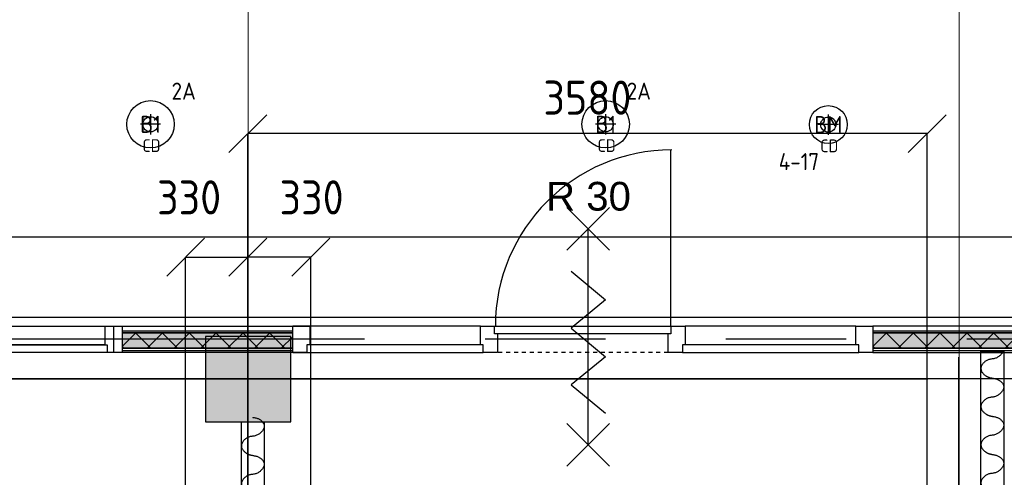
# Model space of a CAD drawing. Header units: millimetres. Extents: x -38032 to 104346, y -31182 to 78566.
# Tile 79 of 213: x 38155 to 43347, y 22556 to 24971. Entities that reach past the tile are written whole.
import ezdxf
from ezdxf.enums import TextEntityAlignment as Align

# ---------------------------------------------------------------- set-up
doc = ezdxf.new("R2010")
doc.units = ezdxf.units.MM
doc.header["$LTSCALE"] = 100
doc.set_wipeout_variables(frame=1)
doc.header["$PDMODE"] = 1
for name, pattern in [('PHANTOM', [63.5, 31.75, -6.35, 6.35, -6.35, 6.35, -6.35]), ('STYLE_01', [0.41664, 0.20828, -0.20836]), ('STYLE_11', [5, 3.888855, -0.416718, 0.277786, -0.416641])]:
    doc.linetypes.add(name, pattern=pattern)
for name, color, linetype in [('AL$1A---_ALGEMEEN', 8, 'Continuous'), ('AL------_MAATV', 200, 'Continuous'), ('AL------_MAATVOERING', 2, 'Continuous'), ('AL------_SPARING', 2, 'Continuous'), ('AM$1A---_ARCERING', 8, 'Continuous'), ('AT$1A---_TEKST100', 8, 'Continuous'), ('BOUWKUNDIG', 8, 'Continuous'), ('EB6511--_ATTRIB', 2, 'Continuous'), ('EL6311--', 3, 'Continuous'), ('EL6511--', 3, 'Continuous'), ('Kastenscheiding', 4, 'PHANTOM'), ('versterkte strook', 7, 'Continuous')]:
    doc.layers.add(name, color=color, linetype=linetype)
doc.layers.add('stramien', color=1, linetype='Continuous', lineweight=9)
doc.styles.add('Arial', font='ARIAL.TTF')
doc.styles.add('BURO-018', font='iso.shx', dxfattribs={"height": 90})
doc.styles.get("Standard").update_dxf_attribs({"font": 'iso.shx'})
doc.dimstyles.new('STABICAD', dxfattribs={"dimscale": 100, "dimtxt": 1.8, "dimasz": 2, "dimexe": 0, "dimexo": 2.5, "dimgap": 1.5, "dimtad": 0, "dimdec": 0, "dimrnd": 10, "dimzin": 0, "dimdsep": 46, "dimtxsty": 'Standard', "dimblk1": 'OBLIQUE', "dimblk2": 'OBLIQUE', "dimsah": 1, "dimcen": -3, "dimadec": 0, "dimazin": 0, "dimtfac": 1, "dimtdec": 0, "dimtofl": 0, "dimtmove": 2, "dimatfit": 3, "dimfxl": 0, "dimtvp": 1.055556, "dimtolj": 1, "dimtzin": 0, "dimarcsym": 0})
pattern_1 = [(135, (0, 0), (70.7107, 70.7107), []), (45, (299.34, -299.34), (70.7107, -70.7107), [])]

# ---------------------------------------------------------------- blocks, each defined once
blk = doc.blocks.new('_Oblique')
at = {"color": 0, "linetype": 'ByBlock', "lineweight": -2}
blk.add_line((-0.5, -0.5), (0.5, 0.5), dxfattribs=at)
blk = doc.blocks.new('*D124')
at = {"layer": 'AL------_MAATVOERING', "color": 0, "lineweight": -2}
for p, q in [((47360, 23075), (34622.6, 23075)), ((34622.6, 22092.3), (34622.6, 23075)), ((47360, 22092.3), (34622.6, 22092.3))]:
    blk.add_line(p, q, dxfattribs=at)
at = {"layer": 'Defpoints', "color": 0}
for p in [(34622.6, 23075), (47610, 23075), (47610, 22092.3)]:
    blk.add_point(p, dxfattribs=at)
at = {"layer": 'AL------_MAATVOERING', "color": 0, "lineweight": -2, "xscale": 200, "yscale": 200, "zscale": 200}
for p, rotation in [((34622.6, 23075), 90), ((34622.6, 22092.3), 270)]:
    blk.add_blockref('_Oblique', p, dxfattribs=dict(at, rotation=rotation))
at = {"layer": 'AL------_MAATVOERING', "color": 0, "insert": (34432.6, 22583.7), "char_height": 180, "attachment_point": 5, "rotation": 90}
blk.add_mtext('\\A1;980', dxfattribs=at)
blk = doc.blocks.new('*D125')
at = {"layer": 'AL------_MAATVOERING', "color": 0, "lineweight": -2}
for p, q in [((47360, 23075), (34016.1, 23075)), ((34016.1, 18903.4), (34016.1, 23075)), ((47360, 18903.4), (34016.1, 18903.4))]:
    blk.add_line(p, q, dxfattribs=at)
at = {"layer": 'Defpoints', "color": 0}
for p in [(34016.1, 23075), (47610, 23075), (47610, 18903.4)]:
    blk.add_point(p, dxfattribs=at)
at = {"layer": 'AL------_MAATVOERING', "color": 0, "lineweight": -2, "xscale": 200, "yscale": 200, "zscale": 200}
for p, rotation in [((34016.1, 23075), 90), ((34016.1, 18903.4), 270)]:
    blk.add_blockref('_Oblique', p, dxfattribs=dict(at, rotation=rotation))
at = {"layer": 'AL------_MAATVOERING', "color": 0, "insert": (33826.1, 20989.2), "char_height": 180, "attachment_point": 5, "rotation": 90}
blk.add_mtext('\\A1;4170', dxfattribs=at)
blk = doc.blocks.new('*D129')
at = {"layer": 'AL------_MAATVOERING', "color": 0, "lineweight": -2}
for p, q in [((39357.6, 19153.4), (39357.6, 23718.2)), ((39690, 23718.2), (39357.6, 23718.2)), ((39690, 19153.4), (39690, 23718.2))]:
    blk.add_line(p, q, dxfattribs=at)
at = {"layer": 'Defpoints', "color": 0}
for p in [(39357.6, 23718.2), (39357.6, 18903.4), (39690, 18903.4)]:
    blk.add_point(p, dxfattribs=at)
at = {"layer": 'AL------_MAATVOERING', "color": 0, "lineweight": -2, "xscale": 200, "yscale": 200, "zscale": 200, "rotation": 180}
blk.add_blockref('_Oblique', (39357.6, 23718.2), dxfattribs=at)
at = {"layer": 'AL------_MAATVOERING', "color": 0, "lineweight": -2, "xscale": 200, "yscale": 200, "zscale": 200}
blk.add_blockref('_Oblique', (39690, 23718.2), dxfattribs=at)
at = {"layer": 'AL------_MAATVOERING', "color": 0, "insert": (39694.2, 24033.2), "char_height": 180, "attachment_point": 5}
blk.add_mtext('\\A1;330', dxfattribs=at)
blk = doc.blocks.new('*D130')
at = {"layer": 'AL------_MAATVOERING', "color": 0, "lineweight": -2}
for p, q in [((39030, 19153.4), (39030, 23718.2)), ((39030, 23718.2), (39357.6, 23718.2)), ((39357.6, 19153.4), (39357.6, 23718.2))]:
    blk.add_line(p, q, dxfattribs=at)
at = {"layer": 'Defpoints', "color": 0}
for p in [(39357.6, 23718.2), (39030, 18903.4), (39357.6, 18903.4)]:
    blk.add_point(p, dxfattribs=at)
at = {"layer": 'AL------_MAATVOERING', "color": 0, "lineweight": -2, "xscale": 200, "yscale": 200, "zscale": 200, "rotation": 180}
blk.add_blockref('_Oblique', (39030, 23718.2), dxfattribs=at)
at = {"layer": 'AL------_MAATVOERING', "color": 0, "lineweight": -2, "xscale": 200, "yscale": 200, "zscale": 200}
blk.add_blockref('_Oblique', (39357.6, 23718.2), dxfattribs=at)
at = {"layer": 'AL------_MAATVOERING', "color": 0, "insert": (39048.2, 24033.2), "char_height": 180, "attachment_point": 5}
blk.add_mtext('\\A1;330', dxfattribs=at)
blk = doc.blocks.new('*D131')
at = {"layer": 'AL------_MAATVOERING', "color": 0, "lineweight": -2}
for p, q in [((39357.6, 19153.4), (39357.6, 24369.7)), ((42940, 24369.7), (39357.6, 24369.7)), ((42940, 19153.4), (42940, 24369.7))]:
    blk.add_line(p, q, dxfattribs=at)
at = {"layer": 'Defpoints', "color": 0}
for p in [(39357.6, 24369.7), (39357.6, 18903.4), (42940, 18903.4)]:
    blk.add_point(p, dxfattribs=at)
at = {"layer": 'AL------_MAATVOERING', "color": 0, "lineweight": -2, "xscale": 200, "yscale": 200, "zscale": 200, "rotation": 180}
blk.add_blockref('_Oblique', (39357.6, 24369.7), dxfattribs=at)
at = {"layer": 'AL------_MAATVOERING', "color": 0, "lineweight": -2, "xscale": 200, "yscale": 200, "zscale": 200}
blk.add_blockref('_Oblique', (42940, 24369.7), dxfattribs=at)
at = {"layer": 'AL------_MAATVOERING', "color": 0, "insert": (41148.8, 24559.7), "char_height": 180, "attachment_point": 5}
blk.add_mtext('\\A1;3580', dxfattribs=at)
blk = doc.blocks.new('1115B3A')
at = {"color": 0, "linetype": 'Continuous'}
blk.add_circle((0, 0), 2.5, dxfattribs=at)
at = {"color": 0, "linetype": 'Continuous', "style": 'BURO-018'}
for tag, p in [('E_GKAST', (0, 8)), ('E_GROEP', (0, 5)), ('E_SGROEP', (4.5, 5)), ('E_ARMCODE', (0, 0)), ('E_SLET', (4.5, -1))]:
    blk.add_attdef(tag, text='', height=1.8, dxfattribs=at).set_placement(p, align=Align.MIDDLE)
blk = doc.blocks.new('E00123')
at = {"color": 0, "linetype": 'Continuous'}
blk.add_circle((0, 0), 2, dxfattribs=at)
at = {"color": 0, "linetype": 'Continuous', "style": 'BURO-018'}
for tag, p in [('E_TEXT1', (0, 4.5)), ('E_TEXT2', (0, 0))]:
    blk.add_attdef(tag, text='', height=1.8, dxfattribs=at).set_placement(p, align=Align.MIDDLE)
at = {"color": 0, "linetype": 'Continuous', "style": 'BURO-018', "flags": 1}
blk.add_attdef('E_MATCODE', (0, 0), '', height=1.8, dxfattribs=at)
blk = doc.blocks.new('Centraaldoos')
at = {"color": 1, "linetype": 'Continuous'}
for p, q in [((0, -2), (0, 2)), ((-2, 0), (2, 0))]:
    blk.add_line(p, q, dxfattribs=at)
at = {"color": 0, "linetype": 'Continuous'}
blk.add_circle((0, 0), 1.5, dxfattribs=at)
at = {"color": 0, "linetype": 'Continuous', "style": 'BURO-018'}
blk.add_attdef('AL_POSNR', text='', height=1.8, dxfattribs=at).set_placement((0, 3), align=Align.CENTER)
at = {"color": 0, "linetype": 'Continuous', "style": 'BURO-018', "flags": 1}
blk.add_attdef('AL_OMS', (0, 0), '', height=1.8, dxfattribs=at)
at = {"layer": 'AL------_MAATV', "style": 'BURO-018'}
blk.add_text('CD', height=2.531, rotation=180, dxfattribs=at).set_placement((1.61, 5.48))
blk = doc.blocks.new('Group-27')
at = {"layer": 'AL$1A---_ALGEMEEN', "color": 0}
for p, q in [((-97.5, 382.003125), (127.5, 157.003125)), ((-97.5, 157.003125), (127.5, 382.003125))]:
    blk.add_line(p, q, dxfattribs=at)
at = {"layer": 'AL$1A---_ALGEMEEN', "color": 0, "flags": 1}
blk.add_attdef('B60_30', (-97.5, 157.003125), '', height=0.2, dxfattribs=at)
blk = doc.blocks.new('Group-28')
at = {"layer": 'AL$1A---_ALGEMEEN', "color": 0}
for p, q in [((-97.5, -757.809375), (127.5, -982.809375)), ((-97.5, -982.809375), (127.5, -757.809375))]:
    blk.add_line(p, q, dxfattribs=at)
at = {"layer": 'AL$1A---_ALGEMEEN', "color": 0, "flags": 1}
blk.add_attdef('B60_30', (-97.5, -982.809375), '', height=0.2, dxfattribs=at)
blk = doc.blocks.new('wrd 30 zelfsl')
at = {"layer": 'AL$1A---_ALGEMEEN', "color": 0}
blk.add_line((15, -870.3), (15, 269.5), dxfattribs=at)
blk.add_lwpolyline([(-75, 45.3), (105, -106.5), (-75, -256.1), (105, -405.7), (-75, -555.2), (105, -704.7)], dxfattribs=at)
for name in ['Group-27', 'Group-28']:
    blk.add_blockref(name, (0, 0), dxfattribs=at)
at = {"layer": 'AT$1A---_TEKST100', "style": 'Arial'}
blk.add_text('R 30', height=151.52, dxfattribs=at).set_placement((16, 516.7), align=Align.TOP_CENTER)
blk = doc.blocks.new('32x_hout-mk 859-p')
at = {"layer": 'AM$1A---_ARCERING', "linetype": 'Continuous', "lineweight": 0}
for points in [[(-7930, 114), (-7030, 114), (-7030, 104), (-7930, 104)], [(-3970, 114), (-3070, 114), (-3070, 104), (-3970, 104)]]:
    blk.add_hatch(color=256, dxfattribs=at).paths.add_polyline_path(points)
at = {"layer": 'AL$1A---_ALGEMEEN', "color": 0}
for points in [[(-7930, 114), (-7030, 114), (-7030, 104), (-7930, 104)], [(-4060, 139), (-4960, 139), (-4960, 0), (-4060, 0)], [(-3070, 139), (-3970, 139), (-3970, 0), (-3070, 0)], [(-3970, 114), (-3070, 114), (-3070, 104), (-3970, 104)]]:
    blk.add_lwpolyline(points, close=True, dxfattribs=at)
at = {"color": 0}
blk.add_wipeout([(-7930, 23), (-7030, 23), (-7030, 8), (-7930, 8)], dxfattribs=at).dxf.layer = 'AL$1A---_ALGEMEEN'
at = {"layer": 'AM$1A---_ARCERING', "linetype": 'Continuous', "lineweight": 0}
blk.add_hatch(color=256, dxfattribs=at).paths.add_polyline_path([(-7930, 104), (-7030, 104), (-7030, 23), (-7930, 23)])
at = {"layer": 'AM$1A---_ARCERING', "linetype": 'Continuous', "lineweight": 5}
h = blk.add_hatch(dxfattribs=at)
h.set_pattern_fill('ISOLATIE', color=256, style=0, pattern_type=2)
h.set_pattern_definition(pattern_1)
h.paths.add_polyline_path([(-7930, 104), (-7030, 104), (-7030, 23), (-7930, 23)])
at = {"layer": 'AL$1A---_ALGEMEEN', "color": 0}
for points in [[(-7930, 139), (-7030, 139), (-7030, 0), (-7930, 0)], [(-7930, 104), (-7030, 104), (-7030, 23), (-7930, 23)], [(-6040, 139), (-7030, 139), (-7030, 0), (-6040, 0)], [(-7930, 23), (-7030, 23), (-7030, 8), (-7930, 8)]]:
    blk.add_lwpolyline(points, close=True, dxfattribs=at)
at = {"color": 0}
for points in [[(-5050, 139), (-4960, 139), (-4960, 0), (-5050, 0)], [(-3970, 23), (-3070, 23), (-3070, 8), (-3970, 8)]]:
    blk.add_wipeout(points, dxfattribs=at).dxf.layer = 'AL$1A---_ALGEMEEN'
at = {"layer": 'AM$1A---_ARCERING', "linetype": 'Continuous', "lineweight": 0}
blk.add_hatch(color=256, dxfattribs=at).paths.add_polyline_path([(-3970, 104), (-3070, 104), (-3070, 23), (-3970, 23)])
at = {"layer": 'AM$1A---_ARCERING', "linetype": 'Continuous', "lineweight": 5}
h = blk.add_hatch(dxfattribs=at)
h.set_pattern_fill('ISOLATIE', color=256, style=0, pattern_type=2)
h.set_pattern_definition(pattern_1)
h.paths.add_polyline_path([(-3970, 104), (-3070, 104), (-3070, 23), (-3970, 23)])
at = {"layer": 'AL$1A---_ALGEMEEN', "color": 0}
for points in [[(-5050, 139), (-4960, 139), (-4960, 0), (-5050, 0)], [(-3970, 104), (-3070, 104), (-3070, 23), (-3970, 23)], [(-3970, 23), (-3070, 23), (-3070, 8), (-3970, 8)]]:
    blk.add_lwpolyline(points, close=True, dxfattribs=at)
at = {"color": 0}
for points in [[(-7975, 139), (-7930, 139), (-7930, 0), (-7975, 0)], [(-7030, 139), (-6940, 139), (-6940, 0), (-7030, 0)], [(-6040, 139), (-5950, 139), (-5950, 0), (-6040, 0)]]:
    blk.add_wipeout(points, dxfattribs=at).dxf.layer = 'AL$1A---_ALGEMEEN'
at = {"layer": 'AL$1A---_ALGEMEEN', "color": 0, "linetype": 'STYLE_01'}
blk.add_line((-5050, 0), (-5950, 0), dxfattribs=at)
at = {"layer": 'AL$1A---_ALGEMEEN', "color": 0}
for points in [[(-7975, 139), (-7930, 139), (-7930, 0), (-7975, 0)], [(-7030, 139), (-6940, 139), (-6940, 0), (-7030, 0)], [(-6040, 139), (-5950, 139), (-5950, 0), (-6040, 0)]]:
    blk.add_lwpolyline(points, close=True, dxfattribs=at)
at = {"color": 0}
blk.add_wipeout([(-4060, 139), (-3970, 139), (-3970, 0), (-4060, 0)], dxfattribs=at).dxf.layer = 'AL$1A---_ALGEMEEN'
at = {"layer": 'AL$1A---_ALGEMEEN', "color": 0}
blk.add_lwpolyline([(-4060, 139), (-3970, 139), (-3970, 0), (-4060, 0)], close=True, dxfattribs=at)
at = {"color": 0}
for points in [[(-5965, 139), (-5035, 139), (-5035, 99), (-5965, 99)], [(-6025, 40), (-6955, 40), (-6955, 0), (-6025, 0)]]:
    blk.add_wipeout(points, dxfattribs=at).dxf.layer = 'AL$1A---_ALGEMEEN'
at = {"layer": 'AL$1A---_ALGEMEEN', "color": 0}
blk.add_line((-5035, 139), (-5035, 1070), dxfattribs=at)
for points in [[(-5965, 139), (-5035, 139), (-5035, 99), (-5965, 99)], [(-6025, 40), (-6955, 40), (-6955, 0), (-6025, 0)]]:
    blk.add_lwpolyline(points, close=True, dxfattribs=at)
blk.add_arc((-5031, 139), 930, 90, 180, dxfattribs=at)
blk.add_blockref('wrd 30 zelfsl', (-5486, 383.5), dxfattribs=at)
at = {"color": 0}
blk.add_wipeout([(-4045, 40), (-4975, 40), (-4975, 0), (-4045, 0)], dxfattribs=at).dxf.layer = 'AL$1A---_ALGEMEEN'
at = {"layer": 'AL$1A---_ALGEMEEN', "color": 0}
blk.add_lwpolyline([(-4045, 40), (-4975, 40), (-4975, 0), (-4045, 0)], close=True, dxfattribs=at)
blk = doc.blocks.new('Group-111')
at = {"layer": 'AL$1A---_ALGEMEEN', "color": 0, "linetype": 'Continuous', "lineweight": 30}
blk.add_lwpolyline([(-13137, -5353.4), (-13017, -5353.4), (-13017, -13951), (-13137, -13951)], close=True, dxfattribs=at)
at = {"layer": 'AL$1A---_ALGEMEEN', "color": 0}
for points, knots in [([(-13018.8, -5351), (-13021.6, -5358.9), (-13028.3, -5366.9), (-13048.3, -5391), (-13110, -5396), (-13146.1, -5444.3), (-13109.5, -5490.2), (-13077, -5494.4)], [0, 0, 0, 1, 1, 2, 3, 4, 5, 5, 5]), ([(-13077, -5494.4), (-13076.3, -5495), (-13073, -5495.4), (-13037.9, -5500.1), (-13008.3, -5544.2), (-13048.3, -5592.4), (-13110, -5597.4), (-13146.1, -5645.7), (-13109.5, -5691.5), (-13077, -5695.7)], [0, 0, 0, 1, 1, 2, 3, 4, 5, 6, 7, 7, 7]), ([(-13077, -5695.7), (-13076.3, -5696.4), (-13073, -5696.8), (-13037.9, -5701.4), (-13008.3, -5745.5), (-13048.3, -5793.7), (-13110, -5798.7), (-13146.1, -5847), (-13109.5, -5892.8), (-13077, -5897.1)], [0, 0, 0, 1, 1, 2, 3, 4, 5, 6, 7, 7, 7]), ([(-13077, -5897.1), (-13076.3, -5897.7), (-13073, -5898.1), (-13037.9, -5902.8), (-13008.3, -5946.9), (-13048.3, -5995.1), (-13110, -6000), (-13146.1, -6048.4), (-13109.5, -6094.2), (-13077, -6098.4)], [0, 0, 0, 1, 1, 2, 3, 4, 5, 6, 7, 7, 7])]:
    blk.add_open_spline(points, degree=2, knots=knots, dxfattribs=at)
blk = doc.blocks.new('Group-112')
at = {"layer": 'AL$1A---_ALGEMEEN', "color": 0, "linetype": 'Continuous', "lineweight": 30}
blk.add_lwpolyline([(-17037, -5725.1), (-16917, -5725.1), (-16917, -13951), (-17037, -13951)], close=True, dxfattribs=at)
blk = doc.blocks.new('Group-113')
at = {"layer": 'AL$1A---_ALGEMEEN', "color": 0}
for points in [[(-16977, -5701), (-16976.3, -5701.7), (-16973, -5702.1), (-16937.9, -5706.7), (-16908.3, -5750.8), (-16948.3, -5799), (-17010, -5803.9), (-17046.1, -5852.2), (-17009.5, -5898), (-16977, -5902.2)], [(-16977, -5902.2), (-16976.3, -5902.9), (-16973, -5903.3), (-16937.9, -5907.9), (-16908.3, -5952), (-16948.3, -6000.2), (-17010, -6005.1), (-17046.1, -6053.4), (-17009.5, -6099.2), (-16977, -6103.4)]]:
    blk.add_open_spline(points, degree=2, knots=[0, 0, 0, 1, 1, 2, 3, 4, 5, 6, 7, 7, 7], dxfattribs=at)
blk.add_blockref('Group-112', (0, 0), dxfattribs=at)
blk = doc.blocks.new('32x_hout-mk 860-p')
at = {"color": 0}
blk.add_wipeout([(-994, 139), (-90, 139), (-90, 40), (-994, 40)], dxfattribs=at).dxf.layer = 'AL$1A---_ALGEMEEN'
at = {"layer": 'AL$1A---_ALGEMEEN', "color": 0}
blk.add_lwpolyline([(-994, 139), (-90, 139), (-90, 40), (-994, 40)], close=True, dxfattribs=at)
at = {"color": 0}
blk.add_wipeout([(-90, 139), (-45, 139), (-45, 0), (-90, 0)], dxfattribs=at).dxf.layer = 'AL$1A---_ALGEMEEN'
at = {"layer": 'AL$1A---_ALGEMEEN', "color": 0}
blk.add_lwpolyline([(-90, 139), (-45, 139), (-45, 0), (-90, 0)], close=True, dxfattribs=at)
at = {"color": 0}
blk.add_wipeout([(-1009, 40), (-79, 40), (-79, 0), (-1009, 0)], dxfattribs=at).dxf.layer = 'AL$1A---_ALGEMEEN'
at = {"layer": 'AL$1A---_ALGEMEEN', "color": 0}
blk.add_lwpolyline([(-1009, 40), (-79, 40), (-79, 0), (-1009, 0)], close=True, dxfattribs=at)
blk = doc.blocks.new('200254 W 212 3 04-12-2007')
at = {"layer": 'AL$1A---_ALGEMEEN'}
blk.add_blockref('32x_hout-mk 859-p', (10426.5, -1771.6), dxfattribs=at)
at = {"layer": 'AM$1A---_ARCERING', "linetype": 'Continuous', "lineweight": 0}
blk.add_hatch(color=256, dxfattribs=at).paths.add_polyline_path([(2937, -2137.6), (3387, -2137.6), (3387, -1687.6), (2937, -1687.6)])
at = {"layer": 'AL$1A---_ALGEMEEN'}
for points in [[(-6737.5, 442), (20543, 442.4), (20543, -1587.3), (-6737.5, -1587.8)], [(2937, -2137.6), (3387, -2137.6), (3387, -1687.6), (2937, -1687.6)]]:
    blk.add_lwpolyline(points, close=True, dxfattribs=at)
at = {"layer": 'stramien', "linetype": 'STYLE_11', "ltscale": 50}
for p, q in [((3161, -41013.6), (3161, 36216.4)), ((6911, -38914.6), (6911, 22365.4))]:
    blk.add_line(p, q, dxfattribs=at)
at = {"layer": 'AL$1A---_ALGEMEEN'}
for name in ['Group-111', 'Group-113']:
    blk.add_blockref(name, (20163, 3587.4), dxfattribs=at)
blk.add_blockref('32x_hout-mk 860-p', (2497, -1771.6), dxfattribs=at)
at = {"layer": 'stramien', "linetype": 'STYLE_11', "ltscale": 50}
blk.add_line((-37699, -1912.6), (65520.6, -1912.6), dxfattribs=at)

msp = doc.modelspace()

# ---------------------------------------------------------------- block references
at = {"layer": 'BOUWKUNDIG'}
msp.add_blockref('200254 W 212 3 04-12-2007', (36198, 24986.5), dxfattribs=at)

# ---------------------------------------------------------------- next in the draw order: linework, layer by layer
at = {"layer": 'Kastenscheiding'}
for p, q in [((59024, 23285.6), (15871, 23285.6)), ((43108.1, 1392.8), (43108.1, 23190.9))]:
    msp.add_line(p, q, dxfattribs=at)
at = {"layer": 'versterkte strook'}
msp.add_line((8368.1, 23825), (81845.1, 23825), dxfattribs=at)

# ---------------------------------------------------------------- next in the draw order: block references
at = {"layer": 'AL------_SPARING', "yscale": 26.66666666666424, "zscale": 26.66666666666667, "rotation": 180}
for p, xscale in [((38844.9, 24419), 26.66666666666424), ((41244.9, 24419), 26.66666666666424), ((42419.2, 24417.5), 26.66666666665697)]:
    msp.add_blockref('Centraaldoos', p, dxfattribs=dict(at, xscale=xscale))
at = {"layer": 'EL6311--'}
ref = msp.add_blockref('1115B3A', (38844.9, 24419), dxfattribs=dict(at, xscale=50, yscale=50, zscale=50))
ref.add_attrib('E_ARMCODE', 'B1', dxfattribs={"layer": '0', "color": 1, "linetype": 'Continuous', "height": 90, "style": 'BURO-018'}).set_placement((38844.9, 24419), align=Align.MIDDLE)
ref.add_attrib('E_GROEP', '2A', dxfattribs={"layer": '0', "color": 1, "linetype": 'Continuous', "height": 90, "style": 'BURO-018'}).set_placement((39019.9, 24594), align=Align.MIDDLE)
ref = msp.add_blockref('1115B3A', (41244.9, 24419), dxfattribs=dict(at, xscale=50, yscale=50, zscale=50))
ref.add_attrib('E_ARMCODE', 'B1', dxfattribs={"layer": '0', "color": 1, "linetype": 'Continuous', "height": 90, "style": 'BURO-018'}).set_placement((41244.9, 24419), align=Align.MIDDLE)
ref.add_attrib('E_GROEP', '2A', dxfattribs={"layer": '0', "color": 1, "linetype": 'Continuous', "height": 90, "style": 'BURO-018'}).set_placement((41419.9, 24594), align=Align.MIDDLE)
at = {"layer": 'EL6511--'}
ref = msp.add_blockref('E00123', (42419.2, 24417.5), dxfattribs=dict(at, xscale=50, yscale=50, zscale=50))
ref.add_attrib('E_TEXT2', 'BM', dxfattribs={"layer": 'EB6511--_ATTRIB', "color": 1, "linetype": 'Continuous', "height": 90, "style": 'BURO-018'}).set_placement((42419.2, 24417.5), align=Align.MIDDLE)
ref.add_attrib('E_TEXT1', '4-17', dxfattribs={"layer": 'EB6511--_ATTRIB', "color": 1, "linetype": 'Continuous', "height": 90, "style": 'BURO-018'}).set_placement((42264.2, 24222.2), align=Align.MIDDLE)

# ---------------------------------------------------------------- next in the draw order: dimensions: what is measured, and where the dimension line sits
at = {"layer": 'AL------_MAATVOERING'}
dim = msp.add_linear_dim(base=(39357.6, 24369.7), p1=(42940, 18903.4), p2=(39357.6, 18903.4), dimstyle='STABICAD', dxfattribs=at)
dim.commit()
dim.dimension.update_dxf_attribs({"geometry": '*D131', "text_midpoint": (41148.8, 24559.7)})
for p1, picture, middle in [((39030, 18903.4), '*D130', (39048.2, 24033.2)), ((39690, 18903.4), '*D129', (39694.2, 24033.2))]:
    dim = msp.add_linear_dim(base=(39357.6, 23718.2), p1=p1, p2=(39357.6, 18903.4), dimstyle='STABICAD', dxfattribs=at)
    dim.commit()
    dim.dimension.update_dxf_attribs({"geometry": picture, "text_midpoint": middle, "dimtype": 160})
for base, p1, picture, middle in [((34016.1, 23075), (47610, 18903.4), '*D125', (33826.1, 20989.2)), ((34622.6, 23075), (47610, 22092.3), '*D124', (34432.6, 22583.7))]:
    dim = msp.add_linear_dim(base=base, p1=p1, p2=(47610, 23075), angle=90, dimstyle='STABICAD', dxfattribs=at)
    dim.commit()
    dim.dimension.update_dxf_attribs({"geometry": picture, "text_midpoint": middle})

doc.saveas('drawing.dxf')
